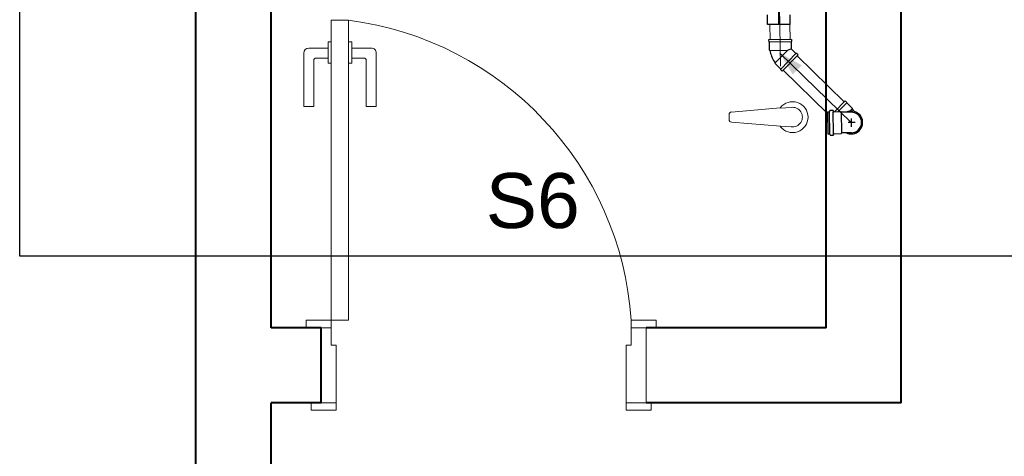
# Model space of a CAD drawing. Header units: millimetres. Extents: x 26 to 1362, y 24 to 358.
# Tile 187 of 256: x 991.293 to 993.262, y 325.037 to 325.911. Entities that reach past the tile are written whole.
import ezdxf

# ---------------------------------------------------------------- set-up
doc = ezdxf.new("R2010")
doc.units = ezdxf.units.MM
doc.linetypes.add('CONTINU', pattern=[0])
for name, color, linetype, lineweight in [('DI-Detalhes', 1, 'Continuous', 30), ('MB_ALVENARIA', 7, 'Continuous', 40), ('MB_ESQUADRIA', 7, 'Continuous', 5), ('MB_MOBILIÁRIO', 8, 'Continuous', 13), ('Textos', 7, 'Continuous', 5), ('TQ-Condutos', 3, 'Continuous', 5), ('TQ-Sentido conduto', 9, 'Continuous', 5)]:
    doc.layers.add(name, color=color, linetype=linetype, lineweight=lineweight)
doc.layers.add('Simbolos', color=5, linetype='Continuous')
doc.layers.add('Simbolos_int', color=2, linetype='Continuous')
doc.styles.add('arial', font='arial.ttf')

msp = doc.modelspace()

# ---------------------------------------------------------------- hatches: boundary and pattern name
at = {"layer": 'TQ-Sentido conduto', "linetype": 'CONTINU'}
msp.add_hatch(color=256, dxfattribs=at).paths.add_polyline_path([(992.813, 325.8438), (992.8386, 325.8008), (992.8566, 325.8194)])

# ---------------------------------------------------------------- linework, layer by layer
at = {"layer": 'DI-Detalhes', "linetype": 'CONTINU'}
msp.add_lwpolyline([(991.2932, 329.2551), (993.3446, 329.2551), (993.3446, 325.4372), (991.2932, 325.4372), (991.2932, 329.2551)], dxfattribs=at)
at = {"layer": 'MB_ALVENARIA', "linetype": 'CONTINU'}
for points in [[(991.6456, 322.6043), (991.6456, 327.1243)], [(991.7956, 325.2943), (991.7956, 327.1243)], [(992.9056, 325.2943), (992.9056, 327.1243)], [(993.0556, 325.1443), (993.0556, 327.1243)], [(991.8956, 325.2943), (991.7956, 325.2943)], [(991.8956, 325.1443), (991.8956, 325.2943)], [(992.9056, 325.2943), (992.5456, 325.2943)], [(991.7956, 322.8343), (991.7956, 325.1443)], [(991.8956, 325.1443), (991.7956, 325.1443)], [(993.0556, 325.1443), (992.5456, 325.1443)]]:
    msp.add_lwpolyline(points, dxfattribs=at)
at = {"layer": 'MB_ESQUADRIA', "linetype": 'CONTINU'}
for p, q in [((991.9097, 325.8538), (991.871, 325.8538)), ((991.9097, 325.8538), (991.871, 325.8538)), ((991.916, 325.8664), (991.9097, 325.8664)), ((991.9097, 325.8664), (991.9097, 325.8237)), ((991.916, 325.8664), (991.9097, 325.8664)), ((991.9097, 325.8664), (991.9097, 325.8237)), ((991.951, 325.8664), (991.9574, 325.8664)), ((991.951, 325.8664), (991.9574, 325.8664)), ((991.9574, 325.8664), (991.9574, 325.8237)), ((991.9574, 325.8664), (991.9574, 325.8237)), ((991.9574, 325.8538), (991.996, 325.8538)), ((991.9574, 325.8538), (991.996, 325.8538)), ((991.861, 325.8438), (991.861, 325.7368)), ((991.861, 325.8438), (991.861, 325.7368)), ((992.006, 325.8438), (992.006, 325.7368)), ((992.006, 325.8438), (992.006, 325.7368)), ((991.881, 325.7368), (991.881, 325.8288)), ((991.881, 325.7368), (991.881, 325.8288)), ((991.886, 325.8338), (991.9097, 325.8338)), ((991.886, 325.8338), (991.9097, 325.8338)), ((991.9097, 325.8237), (991.916, 325.8237)), ((991.9097, 325.8237), (991.916, 325.8237)), ((991.9574, 325.8237), (991.951, 325.8237)), ((991.9574, 325.8237), (991.951, 325.8237)), ((991.981, 325.8338), (991.9574, 325.8338)), ((991.981, 325.8338), (991.9574, 325.8338)), ((991.986, 325.7368), (991.986, 325.8288)), ((991.986, 325.7368), (991.986, 325.8288)), ((991.861, 325.7368), (991.881, 325.7368)), ((991.861, 325.7368), (991.881, 325.7368)), ((992.006, 325.7368), (991.986, 325.7368)), ((992.006, 325.7368), (991.986, 325.7368)), ((991.9156, 325.2943), (991.8906, 325.2943)), ((991.9156, 325.2943), (991.8906, 325.2943)), ((991.9156, 325.2943), (991.8906, 325.2943)), ((991.9156, 325.2943), (991.8906, 325.2943)), ((991.9156, 325.2593), (991.9156, 325.2943)), ((991.9156, 325.2593), (991.9156, 325.2943)), ((991.9156, 325.2593), (991.9156, 325.2943)), ((991.9156, 325.2593), (991.9156, 325.2943)), ((992.5156, 325.2593), (992.5156, 325.2943)), ((992.5156, 325.2943), (992.5406, 325.2943)), ((992.5156, 325.2593), (992.5156, 325.2943)), ((992.5156, 325.2943), (992.5406, 325.2943)), ((991.9156, 325.2593), (991.9256, 325.2593)), ((991.9156, 325.2593), (991.9256, 325.2593)), ((991.9156, 325.2593), (991.9256, 325.2593)), ((991.9156, 325.2593), (991.9256, 325.2593)), ((991.9256, 325.2593), (991.9256, 325.1443)), ((991.9256, 325.2593), (991.9256, 325.1443)), ((991.9256, 325.2593), (991.9256, 325.1443)), ((991.9256, 325.2593), (991.9256, 325.1443)), ((992.5056, 325.2593), (992.5057, 325.1443)), ((992.5156, 325.2593), (992.5056, 325.2593)), ((992.5056, 325.2593), (992.5057, 325.1443)), ((992.5156, 325.2593), (992.5056, 325.2593)), ((991.9256, 325.1443), (991.8906, 325.1443)), ((991.9256, 325.1443), (991.8906, 325.1443)), ((991.9256, 325.1443), (991.8906, 325.1443)), ((991.9256, 325.1443), (991.8906, 325.1443)), ((992.5057, 325.1443), (992.5407, 325.1443)), ((992.5057, 325.1443), (992.5407, 325.1443))]:
    msp.add_line(p, q, dxfattribs=at)
for points in [[(991.9506, 325.9093), (991.9506, 325.3093), (991.9156, 325.3093), (991.9156, 325.9093), (991.9506, 325.9093)], [(991.8906, 325.2943), (991.8656, 325.2943), (991.8656, 325.3093), (991.9156, 325.3093), (991.9156, 325.2943), (991.9156, 325.2943)], [(991.8906, 325.2943), (991.8656, 325.2943), (991.8656, 325.3093), (991.9156, 325.3093), (991.9156, 325.2943), (991.9156, 325.2943)], [(991.8906, 325.2943), (991.8656, 325.2943), (991.8656, 325.3093), (991.9156, 325.3093), (991.9156, 325.2943), (991.9156, 325.2943)], [(991.8906, 325.2943), (991.8656, 325.2943), (991.8656, 325.3093), (991.9156, 325.3093), (991.9156, 325.2943), (991.9156, 325.2943)], [(992.5406, 325.2943), (992.5656, 325.2943), (992.5656, 325.3093), (992.5156, 325.3093), (992.5156, 325.2943), (992.5156, 325.2943)], [(992.5406, 325.2943), (992.5656, 325.2943), (992.5656, 325.3093), (992.5156, 325.3093), (992.5156, 325.2943), (992.5156, 325.2943)], [(992.5456, 325.1443), (992.5456, 325.2943)], [(991.9256, 325.1443), (991.9256, 325.1293), (991.8756, 325.1293), (991.8756, 325.1443), (991.8906, 325.1443)], [(991.9256, 325.1443), (991.9256, 325.1293), (991.8756, 325.1293), (991.8756, 325.1443), (991.8906, 325.1443)], [(991.9256, 325.1443), (991.9256, 325.1293), (991.8756, 325.1293), (991.8756, 325.1443), (991.8906, 325.1443)], [(991.9256, 325.1443), (991.9256, 325.1293), (991.8756, 325.1293), (991.8756, 325.1443), (991.8906, 325.1443)], [(992.5057, 325.1443), (992.5057, 325.1293), (992.5557, 325.1293), (992.5557, 325.1443), (992.5407, 325.1443)], [(992.5057, 325.1443), (992.5057, 325.1293), (992.5557, 325.1293), (992.5557, 325.1443), (992.5407, 325.1443)]]:
    msp.add_lwpolyline(points, dxfattribs=at)
for centre, radius, start, end in [((991.8684, 325.2658), 0.6487, 3.8402, 82.7146), ((991.8684, 325.2658), 0.6487, 3.8402, 82.7146), ((991.871, 325.8438), 0.01, 89.9711, 179.9711), ((991.871, 325.8438), 0.01, 89.9711, 179.9711), ((991.996, 325.8438), 0.01, 359.9711, 89.9711), ((991.996, 325.8438), 0.01, 359.9711, 89.9711), ((991.886, 325.8288), 0.005, 89.9711, 179.9711), ((991.886, 325.8288), 0.005, 89.9711, 179.9711), ((991.981, 325.8288), 0.005, 359.9711, 89.9711), ((991.981, 325.8288), 0.005, 359.9711, 89.9711)]:
    msp.add_arc(centre, radius, start, end, dxfattribs=at)
at = {"layer": 'MB_MOBILIÁRIO', "linetype": 'CONTINU'}
for p, q in [((992.7114, 325.7209), (992.7114, 325.7104)), ((992.8137, 325.7343), (992.716, 325.7258)), ((992.8353, 325.7351), (992.814, 325.7335)), ((992.8139, 325.6978), (992.716, 325.7054)), ((992.8353, 325.6961), (992.8139, 325.6978))]:
    msp.add_line(p, q, dxfattribs=at)
for centre, radius, start, end in [((992.8383, 325.7156), 0.0309, 217.1379, 142.8621), ((992.7164, 325.7209), 0.005, 94.4463, 180), ((992.8383, 325.7156), 0.0197, 261.1075, 98.8925), ((992.7164, 325.7104), 0.005, 180, 265.5537)]:
    msp.add_arc(centre, radius, start, end, dxfattribs=at)
at = {"layer": 'Simbolos', "linetype": 'CONTINU'}
for p, q in [((992.7885, 325.9009), (992.7885, 325.9203)), ((992.8335, 325.9009), (992.8335, 325.9203)), ((992.8335, 325.9009), (992.7885, 325.9009)), ((992.8361, 325.8709), (992.7905, 325.8703)), ((992.7905, 325.8703), (992.7906, 325.8663)), ((992.7906, 325.8663), (992.7916, 325.8654)), ((992.7916, 325.8654), (992.7918, 325.8504)), ((992.8362, 325.8669), (992.8352, 325.8659)), ((992.8352, 325.8659), (992.8354, 325.8525)), ((992.8361, 325.8709), (992.8362, 325.8669)), ((992.7918, 325.8504), (992.793, 325.8492)), ((992.8493, 325.8403), (992.8175, 325.8076)), ((992.845, 325.8431), (992.8354, 325.8525)), ((992.8464, 325.8431), (992.845, 325.8431)), ((992.8493, 325.8403), (992.8464, 325.8431)), ((992.8039, 325.8223), (992.8038, 325.824)), ((992.8146, 325.8118), (992.8039, 325.8223)), ((992.8146, 325.8104), (992.8146, 325.8118)), ((992.8175, 325.8076), (992.8146, 325.8104)), ((992.9436, 325.7485), (992.9222, 325.7265)), ((992.9436, 325.7485), (992.9464, 325.7457)), ((992.9464, 325.7457), (992.9465, 325.7442)), ((992.9465, 325.7442), (992.9572, 325.7338)), ((992.9083, 325.7263), (992.9114, 325.7264)), ((992.9083, 325.7263), (992.9089, 325.6822)), ((992.9128, 325.7287), (992.9124, 325.7271)), ((992.9137, 325.7294), (992.9185, 325.7295)), ((992.9195, 325.7286), (992.9196, 325.7274)), ((992.9206, 325.7265), (992.9348, 325.7267)), ((992.9348, 325.7267), (992.9363, 325.7253)), ((992.9456, 325.7254), (992.9363, 325.7253)), ((992.9553, 325.7255), (992.9456, 325.7254)), ((992.9572, 325.7338), (992.9572, 325.7321)), ((992.963, 325.7265), (992.9572, 325.7321)), ((992.9089, 325.6822), (992.912, 325.6823)), ((992.9134, 325.68), (992.913, 325.6816)), ((992.9144, 325.6793), (992.9192, 325.6794)), ((992.9202, 325.6803), (992.9203, 325.6815)), ((992.9212, 325.6824), (992.9354, 325.6826)), ((992.9354, 325.6826), (992.9368, 325.6841)), ((992.9461, 325.6842), (992.9368, 325.6841)), ((992.9559, 325.6843), (992.9461, 325.6842))]:
    msp.add_line(p, q, dxfattribs=at)
for points in [[(992.793, 325.8492), (992.7936, 325.8462), (992.7944, 325.8432), (992.7953, 325.8402), (992.7963, 325.8374), (992.7976, 325.8345), (992.7989, 325.8318), (992.8004, 325.8291), (992.8021, 325.8265), (992.8038, 325.824)], [(992.9114, 325.7264), (992.9116, 325.7264), (992.9117, 325.7264), (992.9119, 325.7265), (992.912, 325.7266), (992.9121, 325.7266), (992.9122, 325.7267), (992.9123, 325.7269), (992.9123, 325.727), (992.9124, 325.7271)], [(992.9137, 325.7294), (992.9136, 325.7294), (992.9135, 325.7294), (992.9133, 325.7293), (992.9132, 325.7292), (992.9131, 325.7291), (992.913, 325.729), (992.9129, 325.7289), (992.9128, 325.7288), (992.9128, 325.7287)], [(992.9195, 325.7286), (992.9195, 325.7287), (992.9194, 325.7289), (992.9194, 325.729), (992.9193, 325.7292), (992.9191, 325.7293), (992.919, 325.7294), (992.9188, 325.7294), (992.9187, 325.7295), (992.9185, 325.7295)], [(992.9196, 325.7274), (992.9197, 325.7272), (992.9197, 325.7271), (992.9198, 325.7269), (992.9199, 325.7268), (992.92, 325.7267), (992.9202, 325.7266), (992.9203, 325.7266), (992.9205, 325.7265), (992.9206, 325.7265)], [(992.9559, 325.6843), (992.9595, 325.6847), (992.9629, 325.6857), (992.9661, 325.6872), (992.9691, 325.6893), (992.9716, 325.6919), (992.9736, 325.6948), (992.9751, 325.6981), (992.9759, 325.7016), (992.9762, 325.7052), (992.9758, 325.7087), (992.9749, 325.7122), (992.9733, 325.7154), (992.9712, 325.7183), (992.9686, 325.7209), (992.9657, 325.7229), (992.9624, 325.7243), (992.9589, 325.7252), (992.9553, 325.7255)], [(992.913, 325.6816), (992.9129, 325.6817), (992.9129, 325.6818), (992.9128, 325.6819), (992.9127, 325.682), (992.9126, 325.6821), (992.9124, 325.6822), (992.9123, 325.6822), (992.9122, 325.6823), (992.912, 325.6823)], [(992.9134, 325.68), (992.9135, 325.6799), (992.9135, 325.6798), (992.9136, 325.6797), (992.9137, 325.6796), (992.9138, 325.6795), (992.914, 325.6794), (992.9141, 325.6794), (992.9143, 325.6793), (992.9144, 325.6793)], [(992.9192, 325.6794), (992.9193, 325.6794), (992.9195, 325.6794), (992.9196, 325.6795), (992.9198, 325.6796), (992.9199, 325.6797), (992.92, 325.6798), (992.9201, 325.68), (992.9201, 325.6801), (992.9202, 325.6803)], [(992.9212, 325.6824), (992.9211, 325.6824), (992.9209, 325.6823), (992.9207, 325.6823), (992.9206, 325.6822), (992.9205, 325.6821), (992.9204, 325.6819), (992.9203, 325.6818), (992.9203, 325.6816), (992.9202, 325.6815)]]:
    msp.add_lwpolyline(points, dxfattribs=at)
at = {"layer": 'Simbolos_int', "linetype": 'CONTINU'}
for p, q in [((992.811, 325.9009), (992.811, 326.1219)), ((992.8352, 325.8659), (992.7916, 325.8654)), ((992.793, 325.8492), (992.8288, 325.8496)), ((992.8288, 325.8496), (992.8038, 325.824)), ((992.8146, 325.8118), (992.845, 325.8431)), ((992.8288, 325.8496), (992.8317, 325.8509)), ((992.8317, 325.8509), (992.8354, 325.8525)), ((992.9465, 325.7442), (992.9293, 325.7266)), ((992.9128, 325.6823), (992.9122, 325.7264)), ((992.9203, 325.6824), (992.9197, 325.7265)), ((992.9368, 325.6841), (992.9363, 325.7253)), ((992.9572, 325.7321), (992.9528, 325.7275)), ((992.9637, 325.705), (992.9492, 325.7048)), ((992.9555, 325.7132), (992.9557, 325.6961))]:
    msp.add_line(p, q, dxfattribs=at)
for points in [[(992.9461, 325.6842), (992.9493, 325.683), (992.9526, 325.6823), (992.956, 325.6821), (992.9594, 325.6824), (992.9627, 325.6832), (992.9658, 325.6845), (992.9688, 325.6863), (992.9714, 325.6884), (992.9737, 325.691), (992.9755, 325.6938), (992.977, 325.6969), (992.9779, 325.7001), (992.9784, 325.7035), (992.9783, 325.7069), (992.9778, 325.7103), (992.9767, 325.7135), (992.9752, 325.7165), (992.9733, 325.7193), (992.9709, 325.7218), (992.9683, 325.7239), (992.9653, 325.7255), (992.9621, 325.7268), (992.9588, 325.7275), (992.9554, 325.7277), (992.952, 325.7274), (992.9487, 325.7266), (992.9456, 325.7254)], [(992.9461, 325.6842), (992.9487, 325.6832), (992.9513, 325.6825), (992.954, 325.6822), (992.9568, 325.6821), (992.9595, 325.6824), (992.9622, 325.6831), (992.9647, 325.684), (992.9672, 325.6852), (992.9694, 325.6868), (992.9715, 325.6886), (992.9734, 325.6906), (992.9749, 325.6928), (992.9763, 325.6952), (992.9773, 325.6977), (992.978, 325.7004), (992.9783, 325.7031), (992.9784, 325.7058), (992.9781, 325.7086), (992.9775, 325.7112), (992.9766, 325.7138), (992.9754, 325.7163), (992.9739, 325.7185), (992.9721, 325.7206), (992.9701, 325.7225), (992.9679, 325.7241), (992.9655, 325.7254), (992.963, 325.7265)]]:
    msp.add_lwpolyline(points, dxfattribs=at)
at = {"layer": 'TQ-Condutos', "linetype": 'CONTINU'}
for p, q in [((992.7932, 325.8704), (992.7927, 325.9009)), ((992.8332, 325.8709), (992.8327, 325.9009)), ((992.9416, 325.7464), (992.8474, 325.8383)), ((992.9084, 325.723), (992.8194, 325.8096))]:
    msp.add_line(p, q, dxfattribs=at)
at = {"layer": 'TQ-Sentido conduto', "linetype": 'CONTINU'}
for points in [[(992.8142, 325.8178), (992.8105, 326.0177)], [(992.9563, 325.7043), (992.813, 325.8438)]]:
    msp.add_lwpolyline(points, dxfattribs=at)

# ---------------------------------------------------------------- texts
at = {"layer": 'Textos', "linetype": 'CONTINU', "insert": (992.3189, 325.4922), "char_height": 0.11, "width": 0.366943, "attachment_point": 8, "line_spacing_factor": 0.6, "style": 'arial'}
msp.add_mtext('S6', dxfattribs=at)

doc.saveas('drawing.dxf')
